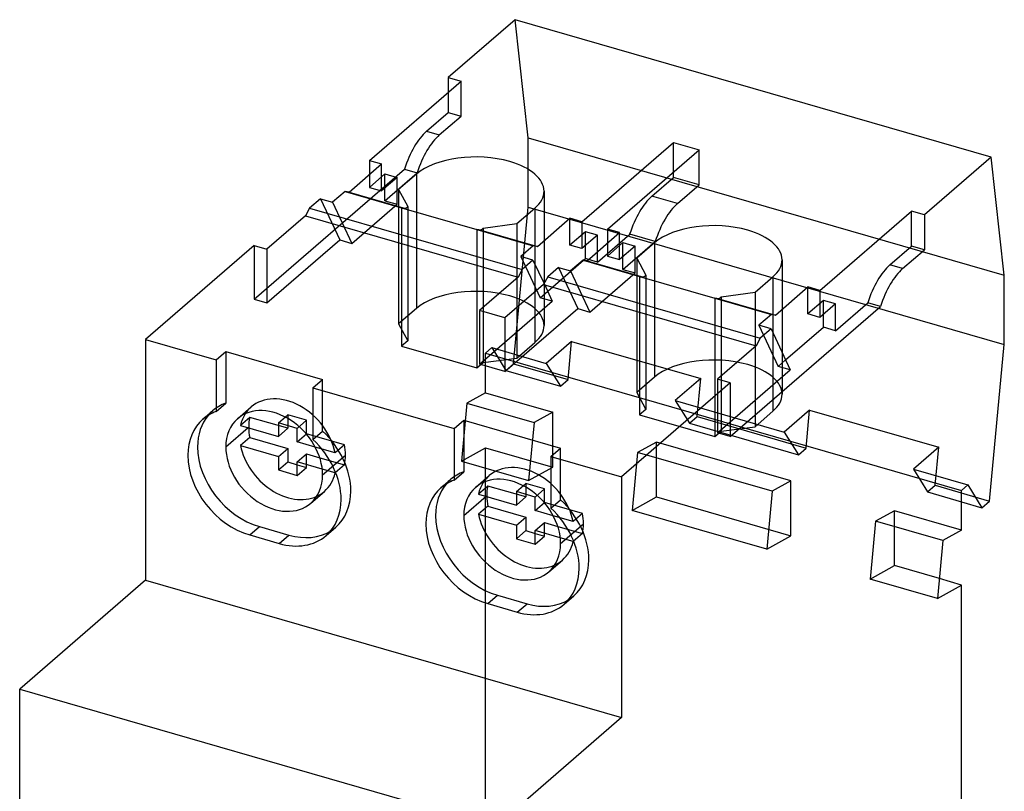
# Model space of a CAD drawing. Header units: millimetres. Extents: x -2.6 to 65.1, y -0.1 to 99.3.
# Tile 5 of 5: x 1.7 to 65.1, y 49.6 to 99.3. Entities that reach past the tile are written whole.
import ezdxf

# ---------------------------------------------------------------- set-up
doc = ezdxf.new("R2010")
doc.units = ezdxf.units.MM
doc.layers.add('HIDDEN', color=7, linetype='Continuous')
doc.layers.add('THICK', color=7, linetype='Continuous')

msp = doc.modelspace()

# ---------------------------------------------------------------- linework, layer by layer
at = {"layer": 'HIDDEN'}
for p, q in [((34.406, 91.682), (33.556, 99.295)), ((30.079, 93.082), (30.079, 95.334)), ((29.256, 94.621), (29.256, 93.32)), ((27.856, 92.107), (29.256, 93.32)), ((29.256, 93.32), (30.079, 93.082)), ((28.679, 91.87), (30.079, 93.082)), ((27.856, 92.107), (28.679, 91.87)), ((34.406, 87.214), (34.406, 91.682)), ((34.406, 91.682), (65.064, 82.832)), ((45.408, 88.657), (45.408, 90.909)), ((16.756, 81.282), (26.432, 89.661)), ((24.959, 88.267), (24.959, 89.999)), ((25.179, 87.626), (27.254, 89.423)), ((26.432, 89.661), (27.254, 89.423)), ((43.762, 89.132), (43.762, 89.484)), ((25.179, 89.358), (24.179, 88.492)), ((24.179, 89.324), (24.179, 88.492)), ((25.959, 89.133), (24.959, 88.267)), ((25.179, 87.626), (25.179, 89.358)), ((25.179, 89.358), (25.959, 89.133)), ((25.959, 87.401), (25.959, 89.133)), ((42.362, 87.92), (43.762, 89.132)), ((45.408, 88.657), (43.762, 89.132)), ((24.179, 88.492), (24.959, 88.267)), ((26.06, 88.353), (26.06, 79.693)), ((35.421, 88.249), (35.421, 79.589)), ((44.008, 87.445), (45.408, 88.657)), ((21.029, 87.756), (22.27, 85.107)), ((21.809, 87.531), (23.05, 84.882)), ((25.179, 87.626), (25.959, 87.401)), ((44.008, 87.445), (42.362, 87.92)), ((23.05, 84.882), (25.959, 87.401)), ((26.246, 87.174), (26.246, 78.254)), ((26.646, 87.059), (26.646, 78.6)), ((27.21, 86.896), (27.21, 80.689)), ((33.463, 77.131), (34.406, 87.214)), ((34.406, 87.214), (65.064, 78.364)), ((34.831, 87.149), (34.831, 78.489)), ((31.096, 85.774), (31.096, 76.854)), ((31.496, 85.861), (31.496, 77.2)), ((33.681, 86.153), (33.681, 77.493)), ((38.083, 85.633), (37.083, 84.767)), ((38.862, 85.408), (38.083, 85.633)), ((38.083, 84.733), (38.083, 85.633)), ((17.579, 81.045), (22.27, 85.107)), ((22.27, 85.107), (23.05, 84.882)), ((38.862, 83.676), (40.938, 85.473)), ((40.287, 83.842), (40.287, 85.574)), ((40.508, 83.201), (42.583, 84.998)), ((42.583, 84.998), (40.938, 85.473)), ((16.756, 84.746), (16.756, 81.282)), ((17.579, 84.509), (17.579, 81.045)), ((38.862, 83.676), (38.862, 84.34)), ((40.508, 84.933), (39.508, 84.067)), ((39.508, 84.899), (39.508, 84.067)), ((41.287, 84.708), (40.287, 83.842)), ((40.508, 83.201), (40.508, 84.933)), ((40.508, 84.933), (41.287, 84.708)), ((41.287, 82.976), (41.287, 84.708)), ((33.933, 84.031), (35.174, 81.382)), ((35.174, 81.382), (37.961, 83.796)), ((38.862, 83.676), (38.287, 83.842)), ((39.508, 84.067), (40.287, 83.842)), ((41.389, 83.928), (41.389, 75.268)), ((50.749, 83.824), (50.749, 75.164)), ((36.358, 83.331), (37.599, 80.682)), ((37.137, 83.106), (38.378, 80.457)), ((40.508, 83.201), (41.287, 82.976)), ((38.378, 80.457), (41.287, 82.976)), ((41.574, 82.749), (41.574, 73.829)), ((41.974, 82.634), (41.974, 74.175)), ((42.539, 82.471), (42.539, 76.264)), ((50.16, 82.724), (50.16, 74.064)), ((35.424, 82.288), (35.954, 81.157)), ((16.756, 81.282), (17.579, 81.045)), ((35.954, 81.157), (35.174, 81.382)), ((46.424, 81.349), (46.424, 72.429)), ((46.824, 81.436), (46.824, 72.775)), ((49.01, 81.728), (49.01, 73.068)), ((53.412, 81.208), (52.412, 80.342)), ((53.412, 80.308), (53.412, 81.208)), ((54.191, 80.983), (53.412, 81.208)), ((27.21, 80.689), (26.06, 79.693)), ((31.262, 77.095), (35.954, 81.157)), ((31.262, 80.559), (31.262, 77.095)), ((32.908, 76.62), (37.599, 80.682)), ((37.599, 80.682), (38.378, 80.457)), ((32.908, 80.084), (32.908, 76.62)), ((26.06, 79.693), (26.646, 78.6)), ((49.262, 79.606), (50.503, 76.957)), ((26.646, 78.6), (26.246, 78.254)), ((26.246, 78.254), (31.096, 76.854)), ((31.656, 77.818), (32.056, 78.164)), ((32.056, 78.164), (32.967, 76.701)), ((32.056, 78.164), (35.564, 77.152)), ((33.681, 77.493), (34.831, 78.489)), ((37.2, 78.569), (35.564, 77.152)), ((36.97, 76.118), (37.2, 78.569)), ((37.2, 78.569), (45.513, 76.169)), ((31.496, 77.2), (33.681, 77.493)), ((31.656, 75.257), (31.656, 77.818)), ((31.656, 77.818), (62.314, 68.968)), ((50.503, 76.957), (50.982, 77.372)), ((31.096, 76.854), (31.496, 77.2)), ((32.908, 76.62), (31.262, 77.095)), ((32.967, 76.701), (33.463, 77.131)), ((33.463, 77.131), (36.97, 76.118)), ((35.564, 77.152), (36.474, 75.688)), ((51.282, 76.732), (50.503, 76.957)), ((21.163, 72.788), (21.163, 76.113)), ((32.967, 76.701), (36.474, 75.688)), ((36.474, 75.688), (36.97, 76.118)), ((42.539, 76.264), (41.389, 75.268)), ((45.513, 76.169), (43.878, 74.752)), ((45.284, 73.718), (45.513, 76.169)), ((46.591, 76.134), (46.591, 72.67)), ((31.656, 75.257), (30.452, 74.582)), ((31.656, 75.257), (35.986, 74.007)), ((41.389, 75.268), (41.974, 74.175)), ((15.689, 73.585), (16.564, 74.343)), ((30.452, 74.582), (30.103, 70.846)), ((30.452, 74.582), (34.782, 73.332)), ((43.878, 74.752), (50.892, 72.727)), ((43.878, 74.752), (44.788, 73.288)), ((13.457, 73.555), (14.082, 74.097)), ((16.471, 73.671), (15.871, 73.151)), ((18.914, 72.966), (16.471, 73.671)), ((18.314, 73.312), (18.914, 73.832)), ((20.127, 73.482), (18.914, 73.832)), ((18.914, 73.832), (18.914, 73.139)), ((35.986, 74.007), (34.782, 73.332)), ((35.986, 70.467), (35.986, 74.007)), ((41.974, 74.175), (41.574, 73.829)), ((41.574, 73.829), (46.424, 72.429)), ((44.788, 73.288), (45.284, 73.718)), ((45.284, 73.718), (52.299, 71.693)), ((49.01, 73.068), (50.16, 74.064)), ((52.528, 74.144), (50.892, 72.727)), ((52.299, 71.693), (52.528, 74.144)), ((52.528, 74.144), (60.842, 71.744)), ((16.366, 73.009), (16.403, 73.041)), ((19.527, 72.962), (20.127, 73.482)), ((20.127, 72.616), (20.127, 73.482)), ((34.782, 73.332), (34.433, 69.596)), ((44.788, 73.288), (51.803, 71.263)), ((46.591, 72.67), (47.414, 73.382)), ((46.824, 72.775), (49.01, 73.068)), ((19.527, 72.096), (20.127, 72.616)), ((22.57, 71.911), (20.127, 72.616)), ((20.538, 72.247), (21.163, 72.788)), ((46.424, 72.429), (46.824, 72.775)), ((47.414, 72.432), (46.591, 72.67)), ((50.892, 72.727), (51.803, 71.263)), ((21.97, 71.391), (20.685, 71.762)), ((22.57, 71.911), (21.97, 71.391)), ((30.103, 70.846), (31.656, 71.717)), ((31.656, 46.641), (31.656, 71.717)), ((31.656, 71.717), (35.986, 70.467)), ((36.492, 68.363), (36.492, 71.688)), ((42.655, 72.082), (41.451, 71.407)), ((42.655, 68.542), (42.655, 72.082)), ((51.315, 69.582), (42.655, 72.082)), ((51.803, 71.263), (52.299, 71.693)), ((60.842, 71.744), (59.206, 70.327)), ((60.613, 69.293), (60.842, 71.744)), ((20.127, 70.451), (20.127, 71.317)), ((20.98, 71.071), (22.57, 70.612)), ((21.163, 69.964), (22.638, 71.241)), ((41.451, 71.407), (41.101, 67.671)), ((50.111, 68.907), (41.451, 71.407)), ((19.527, 70.624), (20.127, 70.451)), ((19.527, 69.931), (20.127, 70.451)), ((22.57, 70.612), (21.97, 70.092)), ((30.103, 70.846), (34.433, 69.596)), ((34.433, 69.596), (35.986, 70.467)), ((21.97, 70.092), (21.142, 70.331)), ((31.018, 69.16), (31.893, 69.918)), ((59.206, 70.327), (62.714, 69.314)), ((59.206, 70.327), (60.117, 68.863)), ((28.785, 69.13), (29.41, 69.672)), ((31.8, 69.246), (31.2, 68.726)), ((34.243, 68.541), (31.8, 69.246)), ((33.643, 68.887), (34.243, 69.407)), ((35.456, 69.057), (34.243, 69.407)), ((34.243, 69.407), (34.243, 68.714)), ((51.315, 69.582), (50.111, 68.907)), ((51.315, 66.042), (51.315, 69.582)), ((60.117, 68.863), (60.613, 69.293)), ((60.613, 69.293), (64.12, 68.281)), ((20.402, 68.143), (21.277, 68.9)), ((31.694, 68.584), (31.732, 68.616)), ((34.856, 68.537), (35.456, 69.057)), ((35.456, 68.191), (35.456, 69.057)), ((41.101, 67.671), (42.655, 68.542)), ((42.655, 68.542), (51.315, 66.042)), ((50.111, 68.907), (49.761, 65.171)), ((60.117, 68.863), (62.314, 68.229)), ((34.856, 67.671), (35.456, 68.191)), ((37.899, 67.486), (35.456, 68.191)), ((35.867, 67.822), (36.492, 68.363)), ((37.299, 66.966), (36.013, 67.337)), ((37.899, 67.486), (37.299, 66.966)), ((49.761, 65.171), (41.101, 67.671)), ((57.984, 67.657), (56.779, 66.982)), ((62.314, 66.407), (57.984, 67.657)), ((57.984, 64.117), (57.984, 67.657)), ((21.385, 66.051), (22.01, 66.592)), ((35.456, 66.026), (35.456, 66.892)), ((36.309, 66.646), (37.899, 66.187)), ((36.492, 65.539), (37.967, 66.816)), ((56.779, 66.982), (56.43, 63.246)), ((61.109, 65.732), (56.779, 66.982)), ((34.856, 66.199), (35.456, 66.026)), ((34.856, 65.506), (35.456, 66.026)), ((37.899, 66.187), (37.299, 65.667)), ((49.761, 65.171), (51.315, 66.042)), ((37.299, 65.667), (36.471, 65.906)), ((35.731, 63.718), (36.606, 64.475)), ((56.43, 63.246), (57.984, 64.117)), ((60.88, 63.281), (57.984, 64.117)), ((60.76, 61.996), (56.43, 63.246)), ((36.713, 61.626), (37.338, 62.167))]:
    msp.add_line(p, q, dxfattribs=at)
for centre, major_axis, ratio, start_param, end_param in [((27.856, 88.99), (-0.998, -3.459), 0.433013, -2.55359, -1.640257), ((28.679, 88.752), (0.998, 3.459), 0.433013, 0.588003, 1.501335), ((42.362, 84.802), (0.998, 3.459), 0.433013, 0.588003, 1.501335), ((44.008, 84.327), (0.998, 3.459), 0.433013, 0.588003, 1.501335), ((31.021, 79.589), (4.4, 0), 0.5, 1.047198, 2.617994), ((31.021, 79.589), (4.4, 0), 0.5, -0.000036, 1.047198), ((31.021, 79.589), (4.4, 0), 0.5, -0.523599, -0.000036), ((46.349, 75.164), (4.4, 0), 0.5, 1.047198, 2.617994), ((46.349, 75.164), (4.4, 0), 0.5, -0.000036, 1.047198), ((18.921, 71.622), (-2.357, 2.721), 0.75, -2.217998, -0.000041), ((46.349, 75.164), (4.4, 0), 0.5, -0.523599, -0.000036), ((17.093, 70.619), (-3.012, 3.477), 0.75, -0.282482, 0), ((18.921, 71.622), (-2.357, 2.721), 0.75, -0.000041, 0.216031), ((17.093, 70.619), (-3.012, 3.477), 0.75, 0, 0.12011), ((19.521, 72.141), (-2.357, 2.721), 0.75, 0.503854, 0.713724), ((19.521, 72.141), (-2.357, 2.721), 0.75, 0.713724, 0.727614), ((18.998, 70.069), (-3.011, 3.477), 0.75, -2.427868, -1.431612), ((19.521, 72.141), (-2.357, 2.721), 0.75, -2.427868, -2.217998), ((19.521, 72.141), (-2.357, 2.721), 0.75, -2.637739, -2.427868), ((34.249, 67.197), (-2.357, 2.721), 0.75, -2.217998, -0.000041), ((18.921, 71.622), (-2.357, 2.721), 0.75, 3.141552, 3.645446), ((32.422, 66.194), (-3.012, 3.477), 0.75, -0.282482, 0), ((34.249, 67.197), (-2.357, 2.721), 0.75, -0.000041, 0.216031), ((32.422, 66.194), (-3.012, 3.477), 0.75, 0, 0.12011), ((34.849, 67.716), (-2.357, 2.721), 0.75, 0.503854, 0.713724), ((18.921, 71.622), (-2.357, 2.721), 0.75, 2.925561, 3.141552), ((18.998, 70.069), (-3.011, 3.477), 0.75, -3.141592, -2.427868), ((34.849, 67.716), (-2.357, 2.721), 0.75, 0.713724, 0.727614), ((34.327, 65.644), (-3.011, 3.477), 0.75, -2.427868, -1.431612), ((34.849, 67.716), (-2.357, 2.721), 0.75, -2.427868, -2.217998), ((18.998, 70.069), (-3.011, 3.477), 0.75, 3.021478, 3.141594), ((34.849, 67.716), (-2.357, 2.721), 0.75, -2.637739, -2.427868), ((34.249, 67.197), (-2.357, 2.721), 0.75, 3.141552, 3.645446), ((34.249, 67.197), (-2.357, 2.721), 0.75, 2.925561, 3.141552), ((34.327, 65.644), (-3.011, 3.477), 0.75, -3.141592, -2.427868), ((34.327, 65.644), (-3.011, 3.477), 0.75, 3.021478, 3.141594)]:
    msp.add_ellipse(centre, major_axis=major_axis, ratio=ratio, start_param=start_param, end_param=end_param, dxfattribs=at)
at = {"layer": 'THICK'}
for p, q in [((33.556, 99.295), (29.256, 95.571)), ((64.214, 90.445), (33.556, 99.295)), ((24.179, 90.224), (30.079, 95.334)), ((29.256, 95.571), (29.256, 94.621)), ((29.256, 95.571), (30.079, 95.334)), ((37.862, 86.274), (43.762, 91.384)), ((43.762, 91.384), (45.408, 90.909)), ((43.762, 89.484), (43.762, 91.384)), ((39.508, 85.799), (45.408, 90.909)), ((24.179, 90.224), (24.959, 89.999)), ((24.179, 90.224), (24.179, 89.324)), ((64.214, 90.445), (59.914, 86.721)), ((65.064, 82.832), (64.214, 90.445)), ((22.868, 88.189), (24.959, 89.999)), ((27.21, 89.349), (26.06, 88.353)), ((27.21, 89.349), (27.21, 86.896)), ((22.609, 88.224), (21.809, 87.531)), ((22.609, 88.224), (26.246, 87.174)), ((22.868, 88.189), (22.609, 88.224)), ((22.868, 88.189), (26.506, 87.139)), ((26.06, 88.353), (26.646, 87.261)), ((21.029, 87.756), (20.329, 87.15)), ((21.029, 87.756), (21.809, 87.531)), ((20.329, 87.15), (20.069, 86.665)), ((20.329, 87.15), (34.012, 83.2)), ((26.246, 87.174), (31.096, 85.774)), ((26.506, 87.139), (26.246, 87.174)), ((26.506, 87.139), (26.646, 87.261)), ((26.646, 87.261), (26.646, 87.059)), ((33.681, 86.153), (34.831, 87.149)), ((53.191, 81.849), (59.091, 86.959)), ((59.914, 86.721), (59.091, 86.959)), ((59.091, 84.707), (59.091, 86.959)), ((20.069, 86.665), (17.579, 84.509)), ((20.069, 86.665), (33.752, 82.715)), ((34.993, 84.689), (37.083, 86.499)), ((37.862, 86.274), (37.083, 86.499)), ((37.083, 84.767), (37.083, 86.499)), ((37.862, 86.274), (37.862, 84.542)), ((59.914, 86.721), (59.914, 84.47)), ((31.096, 85.774), (34.733, 84.724)), ((31.355, 85.739), (31.096, 85.774)), ((31.355, 85.739), (31.496, 85.861)), ((31.355, 85.739), (34.993, 84.689)), ((31.496, 85.861), (33.681, 86.153)), ((40.287, 85.574), (39.508, 85.799)), ((39.508, 85.799), (39.508, 84.899)), ((38.862, 85.408), (37.862, 84.542)), ((38.197, 83.764), (40.287, 85.574)), ((38.862, 84.34), (38.862, 85.408)), ((16.756, 84.746), (9.756, 78.684)), ((16.756, 84.746), (17.579, 84.509)), ((34.733, 84.724), (33.933, 84.031)), ((34.993, 84.689), (34.733, 84.724)), ((37.862, 84.542), (37.083, 84.767)), ((38.083, 83.901), (38.083, 84.733)), ((42.539, 84.924), (41.389, 83.928)), ((42.539, 84.924), (42.539, 82.471)), ((57.691, 83.495), (59.091, 84.707)), ((58.514, 83.257), (59.914, 84.47)), ((59.914, 84.47), (59.091, 84.707)), ((34.712, 83.806), (33.933, 84.031)), ((34.712, 83.806), (34.012, 83.2)), ((34.712, 83.806), (35.424, 82.288)), ((37.937, 83.799), (37.137, 83.106)), ((38.197, 83.764), (37.937, 83.799)), ((37.937, 83.799), (41.574, 82.749)), ((37.961, 83.796), (38.083, 83.901)), ((38.287, 83.842), (38.083, 83.901)), ((38.197, 83.764), (41.834, 82.714)), ((41.389, 83.928), (41.974, 82.836)), ((34.012, 83.2), (33.752, 82.715)), ((36.358, 83.331), (35.658, 82.725)), ((36.358, 83.331), (37.137, 83.106)), ((58.514, 83.257), (57.691, 83.495)), ((33.752, 82.715), (31.262, 80.559)), ((35.658, 82.725), (35.398, 82.24)), ((35.658, 82.725), (49.341, 78.775)), ((41.574, 82.749), (46.424, 81.349)), ((41.834, 82.714), (41.574, 82.749)), ((41.834, 82.714), (41.974, 82.836)), ((41.974, 82.836), (41.974, 82.634)), ((49.01, 81.728), (50.16, 82.724)), ((65.064, 78.364), (65.064, 82.832)), ((35.398, 82.24), (32.908, 80.084)), ((35.398, 82.24), (49.081, 78.29)), ((50.321, 80.264), (52.412, 82.074)), ((53.191, 81.849), (52.412, 82.074)), ((52.412, 80.342), (52.412, 82.074)), ((53.191, 81.849), (53.191, 80.117)), ((46.424, 81.349), (50.062, 80.299)), ((46.684, 81.314), (46.424, 81.349)), ((46.684, 81.314), (46.824, 81.436)), ((46.684, 81.314), (50.321, 80.264)), ((46.824, 81.436), (49.01, 81.728)), ((32.908, 80.084), (31.262, 80.559)), ((47.414, 72.432), (57.089, 80.811)), ((54.191, 80.983), (53.191, 80.117)), ((54.191, 79.251), (56.266, 81.048)), ((54.191, 79.251), (54.191, 80.983)), ((57.089, 80.811), (56.266, 81.048)), ((50.062, 80.299), (49.262, 79.606)), ((50.321, 80.264), (50.062, 80.299)), ((53.191, 80.117), (52.412, 80.342)), ((53.412, 79.476), (53.412, 80.308)), ((50.041, 79.381), (49.262, 79.606)), ((50.041, 79.381), (49.341, 78.775)), ((50.041, 79.381), (51.282, 76.732)), ((50.982, 77.372), (53.412, 79.476)), ((54.191, 79.251), (53.412, 79.476)), ((9.756, 78.684), (9.756, 63.182)), ((9.756, 78.684), (14.303, 77.371)), ((49.341, 78.775), (49.081, 78.29)), ((49.081, 78.29), (46.591, 76.134)), ((64.12, 68.281), (65.064, 78.364)), ((14.303, 77.371), (14.928, 77.913)), ((14.303, 77.371), (14.303, 74.047)), ((14.928, 77.913), (21.163, 76.113)), ((14.928, 77.913), (14.928, 74.588)), ((47.414, 73.382), (51.282, 76.732)), ((20.538, 75.571), (21.163, 76.113)), ((47.414, 75.896), (46.591, 76.134)), ((20.538, 75.571), (29.632, 72.946)), ((20.538, 75.571), (20.538, 72.247)), ((47.414, 75.896), (40.414, 69.834)), ((47.414, 75.896), (47.414, 72.432)), ((14.303, 74.047), (14.928, 74.588)), ((14.928, 71.764), (16.366, 73.009)), ((15.871, 73.151), (18.314, 72.446)), ((18.314, 73.312), (18.314, 72.446)), ((19.527, 72.962), (18.314, 73.312)), ((18.314, 72.446), (18.914, 72.966)), ((18.914, 73.139), (18.914, 72.966)), ((19.527, 72.096), (19.527, 72.962)), ((29.632, 72.946), (30.257, 73.488)), ((29.632, 72.946), (29.632, 69.622)), ((30.257, 73.488), (36.492, 71.688)), ((30.257, 73.488), (30.257, 70.163)), ((16.471, 72.372), (15.871, 71.852)), ((16.471, 72.372), (18.914, 71.667)), ((15.871, 71.852), (18.314, 71.147)), ((18.314, 71.147), (18.914, 71.667)), ((18.914, 71.667), (18.914, 70.801)), ((20.685, 71.762), (19.527, 72.096)), ((35.867, 71.146), (36.492, 71.688)), ((18.314, 71.147), (18.314, 70.281)), ((19.527, 70.797), (20.127, 71.317)), ((20.127, 71.317), (20.98, 71.071)), ((35.867, 71.146), (40.414, 69.834)), ((35.867, 71.146), (35.867, 67.822)), ((18.314, 70.281), (18.914, 70.801)), ((18.914, 70.801), (19.527, 70.624)), ((21.142, 70.331), (19.527, 70.797)), ((19.527, 69.931), (19.527, 70.797)), ((18.314, 70.281), (19.527, 69.931)), ((29.632, 69.622), (30.257, 70.163)), ((40.414, 69.834), (40.414, 54.332)), ((62.314, 68.968), (62.714, 69.314)), ((62.714, 69.314), (63.624, 67.851)), ((30.257, 67.339), (31.694, 68.584)), ((31.2, 68.726), (33.643, 68.021)), ((33.643, 68.887), (33.643, 68.021)), ((34.856, 68.537), (33.643, 68.887)), ((33.643, 68.021), (34.243, 68.541)), ((34.243, 68.714), (34.243, 68.541)), ((34.856, 67.671), (34.856, 68.537)), ((62.314, 66.407), (62.314, 68.968)), ((31.8, 67.947), (31.2, 67.427)), ((31.8, 67.947), (34.243, 67.242)), ((62.314, 68.229), (63.624, 67.851)), ((63.624, 67.851), (64.12, 68.281)), ((31.2, 67.427), (33.643, 66.722)), ((33.643, 66.722), (34.243, 67.242)), ((34.243, 67.242), (34.243, 66.376)), ((36.013, 67.337), (34.856, 67.671)), ((16.468, 66.094), (17.093, 66.635)), ((17.093, 66.635), (18.998, 66.086)), ((33.643, 66.722), (33.643, 65.856)), ((34.856, 66.372), (35.456, 66.892)), ((35.456, 66.892), (36.309, 66.646)), ((16.468, 66.094), (18.373, 65.544)), ((18.373, 65.544), (18.998, 66.086)), ((33.643, 65.856), (34.243, 66.376)), ((34.243, 66.376), (34.856, 66.199)), ((36.471, 65.906), (34.856, 66.372)), ((34.856, 65.506), (34.856, 66.372)), ((62.314, 66.407), (61.109, 65.732)), ((33.643, 65.856), (34.856, 65.506)), ((61.109, 65.732), (60.76, 61.996)), ((9.756, 63.182), (1.656, 56.167)), ((9.756, 63.182), (40.414, 54.332)), ((60.76, 61.996), (62.314, 62.867)), ((62.314, 62.867), (60.88, 63.281)), ((62.314, 37.791), (62.314, 62.867)), ((31.797, 61.669), (32.422, 62.21)), ((32.422, 62.21), (34.327, 61.661)), ((31.797, 61.669), (33.702, 61.119)), ((33.702, 61.119), (34.327, 61.661)), ((1.656, 34.971), (1.656, 56.167)), ((1.656, 56.167), (32.314, 47.317)), ((40.414, 54.332), (32.314, 47.317))]:
    msp.add_line(p, q, dxfattribs=at)
for centre, major_axis, ratio, start_param, end_param in [((31.021, 88.249), (4.4, 0), 0.5, 1.047198, 2.617994), ((31.021, 88.249), (4.4, 0), 0.5, -0.000036, 1.047198), ((31.021, 88.249), (4.4, 0), 0.5, -0.523599, -0.000036), ((46.349, 83.824), (4.4, 0), 0.5, 1.047198, 2.617994), ((46.349, 83.824), (4.4, 0), 0.5, -0.000036, 1.047198), ((46.349, 83.824), (4.4, 0), 0.5, -0.523599, -0.000036), ((57.691, 80.377), (0.998, 3.459), 0.433013, 0.588003, 1.501335), ((58.514, 80.14), (-0.998, -3.459), 0.433013, -2.55359, -1.640257), ((18.046, 70.864), (-2.357, 2.721), 0.75, -2.427868, -0.000041), ((16.468, 70.078), (-3.012, 3.477), 0.75, 0, 0.713724), ((17.093, 70.619), (-3.012, 3.477), 0.75, 0.12011, 0.713724), ((16.468, 70.078), (-3.012, 3.477), 0.75, -0.282482, 0), ((18.046, 70.864), (-2.357, 2.721), 0.75, -0.000041, 0.713724), ((18.921, 71.622), (-2.357, 2.721), 0.75, 0.216031, 0.503854), ((19.521, 72.141), (-2.357, 2.721), 0.75, 0.727614, 0.923595), ((17.093, 70.619), (-3.012, 3.477), 0.75, 0.713724, 2.284498), ((18.046, 70.864), (-2.357, 2.721), 0.75, 0.713724, 3.141552), ((18.921, 71.622), (-2.357, 2.721), 0.75, 0.923595, 2.925561), ((18.373, 69.528), (-3.011, 3.477), 0.75, -2.427868, -1.431612), ((16.468, 70.078), (-3.012, 3.477), 0.75, 0.713724, 2.284498), ((18.046, 70.864), (-2.357, 2.721), 0.75, 3.141552, 3.855317), ((33.374, 66.439), (-2.357, 2.721), 0.75, -2.427868, -0.000041), ((31.797, 65.653), (-3.012, 3.477), 0.75, 0, 0.713724), ((32.422, 66.194), (-3.012, 3.477), 0.75, 0.12011, 0.713724), ((31.797, 65.653), (-3.012, 3.477), 0.75, -0.282482, 0), ((33.374, 66.439), (-2.357, 2.721), 0.75, -0.000041, 0.713724), ((34.249, 67.197), (-2.357, 2.721), 0.75, 0.216031, 0.503854), ((34.849, 67.716), (-2.357, 2.721), 0.75, 0.727614, 0.923595), ((18.373, 69.528), (-3.011, 3.477), 0.75, -3.141592, -2.427868), ((32.422, 66.194), (-3.012, 3.477), 0.75, 0.713724, 2.284498), ((33.374, 66.439), (-2.357, 2.721), 0.75, 0.713724, 3.141552), ((34.249, 67.197), (-2.357, 2.721), 0.75, 0.923595, 2.925561), ((33.702, 65.103), (-3.011, 3.477), 0.75, -2.427868, -1.431612), ((31.797, 65.653), (-3.012, 3.477), 0.75, 0.713724, 2.284498), ((18.373, 69.528), (-3.011, 3.477), 0.75, 2.284385, 3.141594), ((18.998, 70.069), (-3.011, 3.477), 0.75, 2.284385, 3.021478), ((33.374, 66.439), (-2.357, 2.721), 0.75, 3.141552, 3.855317), ((33.702, 65.103), (-3.011, 3.477), 0.75, -3.141592, -2.427868), ((33.702, 65.103), (-3.011, 3.477), 0.75, 2.284385, 3.141594), ((34.327, 65.644), (-3.011, 3.477), 0.75, 2.284385, 3.021478)]:
    msp.add_ellipse(centre, major_axis=major_axis, ratio=ratio, start_param=start_param, end_param=end_param, dxfattribs=at)

doc.saveas('drawing.dxf')
